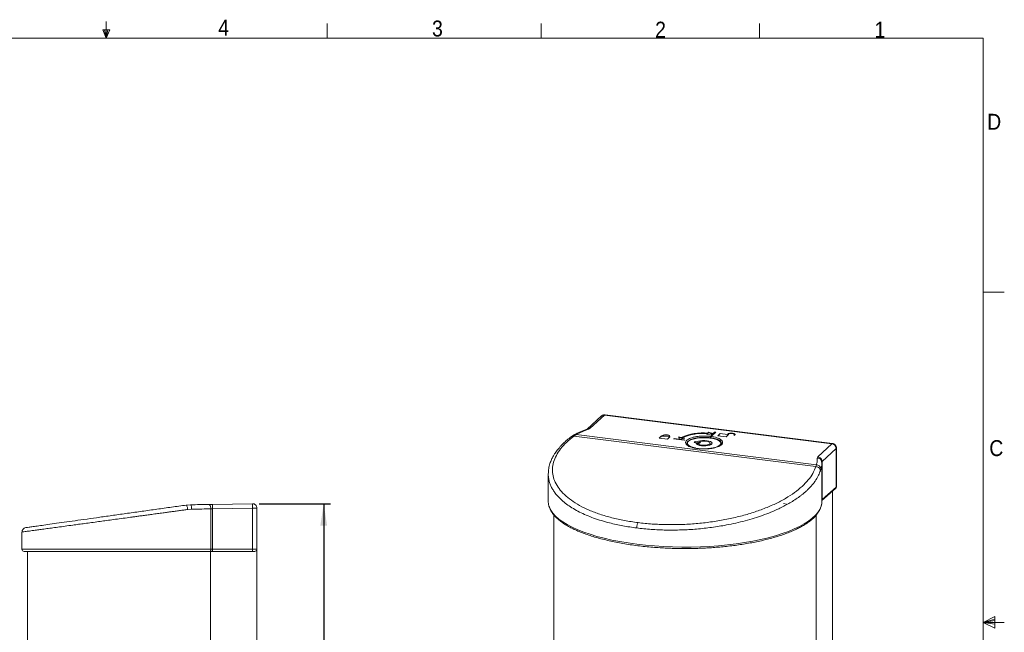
# Model space of a CAD drawing. Header units: millimetres. Extents: x 5 to 273, y 7 to 200.
# Tile 4 of 4: x 126 to 273, y 108 to 199. Entities that reach past the tile are written whole.
import ezdxf

# ---------------------------------------------------------------- set-up
doc = ezdxf.new("R2010")
doc.units = ezdxf.units.MM
doc.layers.add('FORMAT', color=7, linetype='Continuous')
doc.styles.add('SLDTEXTSTYLE1', font='GOTHIC.TTF', dxfattribs={"width": 0.913})
doc.dimstyles.new('SLDDIMSTYLE0', dxfattribs={"dimtxt": 3.5, "dimasz": 3.302, "dimexe": 0, "dimexo": 0.0625, "dimgap": 0.875, "dimtad": 1, "dimlfac": 3, "dimrnd": 1e-09, "dimzin": 12, "dimdsep": 46, "dimtxsty": 'SLDTEXTSTYLE1', "dimsah": 1, "dimcen": 0.09, "dimadec": 0, "dimazin": 3, "dimtfac": 1, "dimtofl": 0, "dimtmove": 0, "dimatfit": 3, "dimfxl": 0, "dimfrac": 2, "dimtolj": 1, "dimtzin": 12, "dimarcsym": 0})

# ---------------------------------------------------------------- blocks, each defined once
blk = doc.blocks.new('*D2')
at = {"layer": 'FORMAT'}
for p, q in [((161.48, 126.85), (172.16, 126.85)), ((171.16, 126.85), (171.16, 36.77)), ((158.82, 36.77), (172.16, 36.77))]:
    blk.add_line(p, q, dxfattribs=at)
for points in [[(171.16, 126.85), (170.65, 123.55), (171.67, 123.55)], [(171.16, 36.77), (171.67, 40.07), (170.65, 40.07)]]:
    blk.add_solid(points, dxfattribs=at)
at = {"layer": 'FORMAT', "insert": (166.69, 71.25, 0.09), "char_height": 3.5, "attachment_point": 1, "rotation": 90, "style": 'SLDTEXTSTYLE1'}
blk.add_mtext('270', dxfattribs=at)

msp = doc.modelspace()

# ---------------------------------------------------------------- linework, layer by layer
at = {"color": 7, "linetype": 'Continuous', "lineweight": 0}
for p, q in [((139.1022, 197.9105), (138.0411, 197.9105)), ((138.5703, 196.675), (138.0411, 197.9105)), ((138.5703, 196.675), (138.3066, 197.9105)), ((138.5703, 196.675), (138.5703, 199.1482)), ((138.5703, 196.675), (138.7998, 197.9105)), ((138.5703, 196.675), (139.1022, 197.9105)), ((171.6661, 196.675), (171.6661, 198.8289)), ((203.7289, 196.675), (203.7289, 198.8289)), ((236.4844, 196.675), (236.4844, 198.8289)), ((8.3801, 196.675), (270.0001, 196.675)), ((270.0001, 9.9587), (270.0001, 196.675)), ((270.0001, 158.5487), (273.1751, 158.5487)), ((270.0001, 109.0187), (271.7571, 109.9161)), ((271.7571, 109.5389), (270.0001, 109.0187)), ((271.7571, 109.3267), (270.0001, 109.0187)), ((271.7571, 109.9161), (271.7571, 108.2059)), ((271.7571, 108.7844), (270.0001, 109.0187)), ((271.7571, 108.7844), (270.0001, 109.0187)), ((271.7571, 108.2059), (270.0001, 109.0187)), ((270.0001, 109.0187), (273.1751, 109.0187))]:
    msp.add_line(p, q, dxfattribs=at)
at = {"color": 7, "linetype": 'Continuous', "lineweight": 15}
for p, q in [((212.7855, 140.0079), (210.665, 138.0391)), ((211.1159, 138.1767), (213.235, 140.1442)), ((213.3212, 140.1741), (213.2347, 140.186)), ((213.235, 140.1442), (247.3465, 135.8466)), ((247.4339, 135.8832), (213.3225, 140.1808)), ((210.8419, 138.0217), (211.1159, 138.1767)), ((228.6883, 137.3753), (228.5907, 137.2385)), ((228.5907, 137.2385), (229.4709, 137.3328)), ((228.6887, 137.3128), (228.6394, 137.2437)), ((228.6883, 137.3753), (228.6887, 137.3128)), ((228.8346, 137.5805), (228.737, 137.4437)), ((228.737, 137.4437), (228.7374, 137.3812)), ((228.835, 137.518), (228.7374, 137.3812)), ((229.4988, 137.3588), (228.8346, 137.5805)), ((228.8346, 137.5805), (228.835, 137.518)), ((229.4096, 137.3262), (228.835, 137.518)), ((229.4709, 137.3328), (229.17, 137.0534)), ((229.4713, 137.2703), (229.2296, 137.0459)), ((229.3571, 137.0299), (229.9462, 137.5769)), ((229.4709, 137.3328), (229.4713, 137.2703)), ((229.4993, 137.2963), (229.471, 137.3057)), ((229.7591, 137.6004), (229.4988, 137.3588)), ((229.4988, 137.3588), (229.4993, 137.2963)), ((229.7596, 137.538), (229.4993, 137.2963)), ((229.9462, 137.5769), (229.7591, 137.6004)), ((229.7591, 137.6004), (229.7596, 137.538)), ((229.887, 137.5219), (229.7596, 137.538)), ((230.6079, 137.3693), (230.2544, 137.0411)), ((230.608, 137.3536), (230.2693, 137.0392)), ((231.668, 137.2357), (230.6079, 137.3693)), ((230.6079, 137.3693), (230.608, 137.3536)), ((231.6681, 137.2201), (230.608, 137.3536)), ((231.727, 137.2904), (231.668, 137.2357)), ((231.7271, 137.2748), (231.6681, 137.2201)), ((231.727, 137.2904), (231.7271, 137.2748)), ((231.7616, 137.2239), (231.8205, 137.2786)), ((208.7067, 137.1863), (208.2811, 136.9199)), ((209.002, 137.2155), (208.6488, 136.9805)), ((208.6488, 136.9805), (244.9071, 132.4123)), ((245.013, 132.6785), (209.002, 137.2155)), ((221.7965, 137.0132), (221.443, 136.685)), ((221.443, 136.685), (222.6902, 136.5279)), ((221.7966, 136.9976), (221.4579, 136.6832)), ((221.8901, 137.0015), (221.7965, 137.0132)), ((221.7965, 137.0132), (221.7966, 136.9976)), ((221.8902, 136.9858), (221.7966, 136.9976)), ((221.949, 137.0562), (221.8901, 137.0015)), ((221.8901, 137.0015), (221.8902, 136.9858)), ((221.9491, 137.0406), (221.8902, 136.9858)), ((221.949, 137.0562), (221.9491, 137.0406)), ((221.9836, 136.9897), (222.0425, 137.0444)), ((221.9836, 136.9897), (222.8567, 136.8797)), ((221.9836, 136.9897), (221.9837, 136.9741)), ((221.9837, 136.9741), (222.8568, 136.8641)), ((222.6902, 136.5279), (223.0437, 136.8561)), ((222.8567, 136.8797), (222.9156, 136.9344)), ((222.8568, 136.8641), (222.8567, 136.8797)), ((222.8568, 136.8641), (222.9157, 136.9188)), ((222.9156, 136.9344), (222.9157, 136.9188)), ((222.9157, 136.9188), (222.9458, 136.9768)), ((222.9458, 136.9768), (222.9457, 136.9925)), ((222.9502, 136.8679), (223.0091, 136.9226)), ((223.0437, 136.8561), (222.9502, 136.8679)), ((222.9503, 136.8523), (222.9502, 136.8679)), ((222.9503, 136.8523), (223.0289, 136.8424)), ((223.6819, 136.6266), (223.6112, 136.561)), ((223.6112, 136.561), (225.1702, 136.3646)), ((223.6823, 136.5641), (223.6708, 136.5535)), ((224.4344, 136.5318), (223.6819, 136.6266)), ((223.6819, 136.6266), (223.6823, 136.5641)), ((224.4348, 136.4693), (223.6823, 136.5641)), ((224.7459, 136.7927), (224.391, 136.8546)), ((224.391, 136.8546), (224.4344, 136.5318)), ((224.7463, 136.7302), (224.3996, 136.7907)), ((224.4344, 136.5318), (224.4348, 136.4693)), ((224.5077, 136.5226), (225.2795, 136.6997)), ((225.2409, 136.4302), (224.5077, 136.5226)), ((224.5077, 136.5226), (224.5081, 136.4601)), ((225.1817, 136.3752), (224.5081, 136.4601)), ((224.7459, 136.7927), (224.7463, 136.7302)), ((225.2795, 136.6997), (224.9247, 136.7615)), ((224.9251, 136.6991), (224.9247, 136.7615)), ((224.9251, 136.6991), (225.1249, 136.6642)), ((225.1702, 136.3646), (225.2409, 136.4302)), ((225.5723, 135.8243), (225.5728, 135.8419)), ((225.6735, 135.9194), (225.6735, 135.6616)), ((226.6997, 136.0338), (226.8411, 136.1585)), ((226.996, 135.9964), (226.6997, 136.0338)), ((226.8411, 136.1585), (227.1375, 136.1212)), ((226.8411, 136.016), (226.8411, 136.1585)), ((226.996, 135.9964), (226.996, 135.8423)), ((227.1375, 135.7176), (227.1375, 136.1212)), ((227.2569, 135.9194), (227.2569, 135.6612)), ((227.4792, 135.9356), (227.266, 135.9624)), ((227.4074, 136.0871), (227.6206, 136.0603)), ((227.4074, 135.9446), (227.4074, 136.0871)), ((227.4792, 135.9356), (227.6206, 136.0603)), ((229.0902, 135.6612), (229.0902, 135.9194)), ((229.17, 137.0534), (229.3571, 137.0299)), ((230.2544, 137.0411), (231.5016, 136.8839)), ((230.6735, 135.6786), (230.6735, 135.9194)), ((231.5016, 136.8839), (231.8551, 137.2121)), ((231.668, 137.2357), (231.6681, 137.2201)), ((231.8551, 137.2121), (231.7616, 137.2239)), ((231.7617, 137.2083), (231.7616, 137.2239)), ((231.7617, 137.2083), (231.8403, 137.1984)), ((232.6936, 137.1686), (232.6346, 137.1139)), ((232.6346, 137.1139), (232.7282, 137.1021)), ((232.6937, 137.153), (232.6495, 137.112)), ((232.6936, 137.1686), (232.6937, 137.153)), ((232.6937, 137.153), (232.7238, 137.2111)), ((232.7238, 137.2111), (232.7237, 137.2267)), ((232.7282, 137.1021), (232.7871, 137.1568)), ((247.3465, 135.8466), (245.2274, 133.8791)), ((245.8551, 133.1757), (247.9742, 135.1432)), ((247.9742, 135.1432), (247.9742, 129.3403)), ((248.0172, 129.4188), (248.0172, 135.2217)), ((245.2274, 133.8791), (245.1419, 133.7003)), ((245.8123, 133.0821), (245.779, 133.2212)), ((245.8215, 132.8494), (245.7947, 133.2248)), ((245.8123, 133.0821), (245.8551, 133.1757)), ((245.8215, 127.1816), (245.8215, 132.878)), ((245.8551, 133.1757), (245.8551, 127.4714)), ((244.9071, 132.4123), (245.013, 132.6785)), ((245.5994, 131.7862), (245.6791, 132.0275)), ((204.8215, 131.3025), (204.8215, 127.1816)), ((245.8215, 127.3116), (247.8829, 129.1295)), ((247.9742, 129.3403), (245.8551, 127.4714)), ((247.4304, 128.7305), (247.4304, 54.2845)), ((150.543, 126.6414), (151.1922, 126.6924)), ((150.7774, 125.9812), (151.3645, 126.0259)), ((154.485, 126.7499), (153.9765, 126.741)), ((154.2424, 126.0745), (154.4966, 126.0834)), ((154.2424, 120.033), (154.2424, 126.0745)), ((160.4787, 126.8545), (154.485, 126.7499)), ((154.4966, 126.0834), (160.4903, 126.188)), ((154.4966, 126.0834), (154.4966, 120.033)), ((160.4903, 126.188), (160.4903, 120.033)), ((160.4903, 126.188), (161.157, 126.188)), ((161.157, 120.033), (161.157, 126.188)), ((240.0809, 126.8634), (240.5508, 126.8042)), ((205.6549, 125.1528), (205.6549, 59.0794)), ((244.9882, 56.2677), (244.9882, 125.1537)), ((125.9236, 122.6018), (125.9236, 120.033)), ((126.757, 119.6997), (126.757, 105.033)), ((154.1152, 119.6997), (154.4966, 119.6997)), ((154.1937, 119.6997), (154.1937, 36.7664)), ((154.4966, 120.033), (154.2424, 120.033)), ((154.4966, 119.6997), (154.4966, 120.033)), ((160.4903, 120.033), (154.4966, 120.033)), ((154.4966, 119.6997), (160.4903, 119.6997)), ((160.4903, 120.033), (161.157, 120.033)), ((160.4903, 119.6997), (160.4903, 120.033)), ((161.157, 120.033), (161.157, 40.0997))]:
    msp.add_line(p, q, dxfattribs=at)
at = {"color": 8, "linetype": 'Continuous', "lineweight": 15}
msp.add_line((125.9236, 120.033), (154.2424, 120.033), dxfattribs=at)
at = {"color": 7, "linetype": 'Continuous', "lineweight": 15, "flags": 128}
for points in [[(213.3225, 140.1808), (213.2851, 140.1764), (213.2391, 140.1479)], [(232.7871, 137.1568), (232.8234, 137.2331), (232.7735, 137.3079), (232.6449, 137.3699), (232.4573, 137.4096), (232.2393, 137.421), (232.0239, 137.4024), (231.844, 137.3565), (231.727, 137.2904)], [(232.8233, 137.2195), (232.7736, 137.2923), (232.645, 137.3543), (232.4574, 137.394), (232.2394, 137.4054), (232.024, 137.3867), (231.8441, 137.3409), (231.7271, 137.2748)], [(231.8205, 137.2786), (231.9169, 137.333), (232.065, 137.3708), (232.2424, 137.3862), (232.422, 137.3768), (232.5765, 137.3441), (232.6824, 137.293), (232.7235, 137.2314), (232.6936, 137.1686)], [(223.0091, 136.9226), (223.0454, 136.9989), (222.9955, 137.0737), (222.867, 137.1357), (222.6794, 137.1754), (222.4613, 137.1868), (222.2459, 137.1681), (222.066, 137.1223), (221.949, 137.0562)], [(223.0453, 136.9853), (222.9956, 137.0581), (222.8671, 137.12), (222.6795, 137.1598), (222.4614, 137.1711), (222.246, 137.1525), (222.0661, 137.1066), (221.9491, 137.0406)], [(222.0425, 137.0444), (222.1389, 137.0988), (222.287, 137.1366), (222.4644, 137.1519), (222.644, 137.1426), (222.7985, 137.1099), (222.9044, 137.0588), (222.9455, 136.9972), (222.9156, 136.9344)], [(226.8991, 135.2024), (226.8504, 135.2123), (226.462, 135.3119), (226.1394, 135.4349), (225.8949, 135.5765), (225.7381, 135.7313), (225.6748, 135.8933), (225.7075, 136.0562), (225.835, 136.214)], [(225.835, 136.214), (226.0524, 136.3604), (226.3513, 136.4899), (226.7202, 136.5974), (227.1449, 136.6789), (227.6092, 136.7312), (228.0952, 136.7523), (228.5842, 136.7414), (229.0574, 136.6989), (229.4967, 136.6264), (229.8851, 136.5268), (230.2077, 136.4038), (230.4521, 136.2622), (230.609, 136.1075), (230.6723, 135.9455), (230.6396, 135.7825), (230.5121, 135.6247), (230.2947, 135.4783), (229.9958, 135.3488), (229.6269, 135.2413), (229.2021, 135.1598), (228.7378, 135.1075), (228.2519, 135.0864), (227.7629, 135.0973), (227.3347, 135.1343)], [(227.1375, 136.1212), (227.3479, 136.2096), (227.6242, 136.275), (227.9443, 136.312), (228.2826, 136.3177), (228.6123, 136.2917), (228.9069, 136.236), (229.1432, 136.155), (229.3021, 136.0553), (229.3711, 135.9447), (229.3447, 135.8322), (229.2249, 135.7265), (229.0213, 135.6363), (228.7502, 135.5686), (228.4331, 135.5288), (228.0953, 135.5202), (227.7638, 135.5434), (227.4649, 135.5965), (227.2225, 135.6754), (227.0559, 135.7737), (226.9783, 135.8837), (226.996, 135.9964)], [(227.4074, 136.0871), (227.608, 136.1598), (227.8676, 136.2074), (228.1592, 136.2249), (228.4523, 136.2104), (228.7163, 136.1656), (228.9236, 136.095), (229.0525, 136.0061), (229.0896, 135.9081), (229.031, 135.8113), (228.8828, 135.7258), (228.6606, 135.6605), (228.3875, 135.6222), (228.092, 135.615), (227.805, 135.6396), (227.5566, 135.6934), (227.3726, 135.7708), (227.2722, 135.8637), (227.266, 135.9624)], [(204.8215, 127.1816), (204.8575, 126.7771), (204.9242, 126.4987)], [(160.4903, 126.188), (160.488, 126.318), (160.4858, 126.4431), (160.4838, 126.5583), (160.4821, 126.6593), (160.4806, 126.7422), (160.4796, 126.8038), (160.4789, 126.8417), (160.4787, 126.8545)], [(154.1152, 119.6997), (154.14, 119.7061), (154.1639, 119.7251), (154.1859, 119.7559), (154.2051, 119.7973), (154.2209, 119.8479), (154.2327, 119.9055), (154.2399, 119.968), (154.2424, 120.033)]]:
    msp.add_lwpolyline(points, dxfattribs=at)
at = {"color": 8, "linetype": 'Continuous', "lineweight": 15, "flags": 128}
for points in [[(247.3465, 135.8466), (247.393, 135.8774), (247.4335, 135.8832)], [(247.9742, 135.1432), (248.0082, 135.1852), (248.0172, 135.2219)], [(247.9742, 129.3403), (248.0082, 129.3823), (248.0172, 129.4188)], [(204.9242, 126.4987), (204.9863, 126.3169), (205.2083, 125.8606), (205.5222, 125.4103), (205.9268, 124.9682), (206.4201, 124.5362), (206.9999, 124.1163), (207.6635, 123.7104), (208.4079, 123.3204), (209.2298, 122.9481), (210.1252, 122.5951), (211.0903, 122.2631), (212.1204, 121.9537), (213.2109, 121.6681), (214.3569, 121.4078), (215.553, 121.1739), (216.7938, 120.9676), (218.0737, 120.7896), (219.3867, 120.6409), (220.7269, 120.5221), (222.0881, 120.4338), (223.4641, 120.3764), (224.8486, 120.3501), (226.2353, 120.355), (227.6177, 120.3913), (228.9897, 120.4585), (230.3449, 120.5566), (231.6771, 120.685), (232.9802, 120.843), (234.2483, 121.0301), (235.4755, 121.2454), (236.6563, 121.4878), (237.7852, 121.7563), (238.857, 122.0495), (239.867, 122.3663), (240.8103, 122.7051), (241.6828, 123.0644), (242.4804, 123.4426), (243.1995, 123.8378), (243.8368, 124.2483), (244.3894, 124.6723), (244.8547, 125.1078), (245.2306, 125.5527), (245.5154, 126.0051), (245.7078, 126.4629), (245.807, 126.9239), (245.8215, 127.1816)]]:
    msp.add_lwpolyline(points, dxfattribs=at)
at = {"color": 7, "linetype": 'Continuous', "lineweight": 15}
for centre, radius, start, end in [((213.1538, 139.6027), 0.5476, 81.467789, 132.261548), ((213.3527, 140.0183), 0.1723, 131.21278, 133.057599), ((228.0667, 128.9929), 8.4773, 85.465058, 113.062137), ((228.0671, 128.9304), 8.4773, 85.465058, 113.062137), ((228.0699, 129.3213), 8.0777, 85.609636, 112.915613), ((247.2429, 135.1224), 0.7316, 1.63092, 81.862434), ((160.4903, 126.188), 0.6667, 360, 91), ((126.257, 120.033), 0.3333, 180, 270), ((160.8236, 120.033), 0.3333, 270, 360)]:
    msp.add_arc(centre, radius, start, end, dxfattribs=at)
at = {"color": 8, "linetype": 'Continuous', "lineweight": 15}
for centre, radius, start, end in [((247.6964, 129.3355), 0.2779, 312.158528, 0.977001), ((245.9474, 127.362), 0.1431, 130.134976, 151.532146), ((245.5663, 127.469), 0.2888, 332.098686, 0.486323)]:
    msp.add_arc(centre, radius, start, end, dxfattribs=at)
at = {"color": 7, "linetype": 'Continuous', "lineweight": 15}
for points, knots in [([(213.2347, 140.186), (213.1535, 140.1766), (213.03, 140.1622), (212.8783, 140.088), (212.8176, 140.0286), (212.7872, 139.9988)], [0, 0, 0, 0, 0.48982111, 0.74467275, 1, 1, 1, 1]), ([(210.6194, 138.0237), (210.2796, 137.8906), (209.5994, 137.6242), (209.0044, 137.3323), (208.7067, 137.1863)], [0, 0, 0, 0, 0.49966182, 1, 1, 1, 1]), ([(209.002, 137.2155), (209.2875, 137.3556), (209.8586, 137.636), (210.5141, 137.8931), (210.8419, 138.0217)], [0, 0, 0, 0, 0.50000161, 1, 1, 1, 1]), ([(210.6665, 138.0426), (210.668, 138.044), (210.6722, 138.048), (210.6403, 138.0333), (210.6194, 138.0237)], [0, 0, 0, 0, 0.34498567, 1, 1, 1, 1]), ([(208.2811, 136.9199), (208.0511, 136.7404), (207.6266, 136.4092), (207.112, 135.9365), (206.726, 135.5432), (206.4508, 135.2334), (206.2424, 134.98), (206.0443, 134.7217), (205.8171, 134.3979), (205.5567, 133.9753), (205.2885, 133.4514), (205.0467, 132.8247), (204.8605, 132.0956), (204.8352, 131.5775), (204.8217, 131.3022)], [0, 0, 0, 0, 0.10747402, 0.19829456, 0.27239239, 0.32971619, 0.37023156, 0.41086523, 0.46789698, 0.54136261, 0.63129647, 0.73772054, 0.86063399, 1, 1, 1, 1]), ([(218.2766, 124.0128), (217.5952, 124.1103), (216.2321, 124.3054), (214.3234, 124.733), (212.5452, 125.2536), (210.9266, 125.8702), (209.4867, 126.5729), (208.2428, 127.3532), (207.2114, 128.2017), (206.4042, 129.1075), (205.8323, 130.0596), (205.5016, 131.046), (205.4175, 132.0545), (205.5799, 133.0725), (205.987, 134.0877), (206.6371, 135.0862), (207.5048, 136.0602), (208.2675, 136.6737), (208.6488, 136.9805)], [0, 0, 0, 0, 0.06216055, 0.1243362, 0.18654138, 0.24878884, 0.31108947, 0.37345125, 0.43587937, 0.49837533, 0.56093781, 0.62356169, 0.68623924, 0.74895961, 0.81171045, 0.87447738, 0.93724557, 1, 1, 1, 1]), ([(229.1575, 136.9432), (228.9835, 136.9612), (228.6356, 136.9973), (228.0858, 137.005), (227.5423, 136.9775), (227.022, 136.9132), (226.5466, 136.8149), (226.1332, 136.6866), (225.7989, 136.5329), (225.555, 136.36), (225.4127, 136.1744), (225.3756, 135.9832), (225.4469, 135.7939), (225.6222, 135.6135), (225.8962, 135.4492), (226.2577, 135.3077), (226.6908, 135.1916), (227.0239, 135.1418), (227.1905, 135.1169)], [0, 0, 0, 0, 0.06249529, 0.1249913, 0.18748865, 0.2499877, 0.31248864, 0.37499132, 0.43749529, 0.5, 0.56250469, 0.62500872, 0.68751137, 0.75001228, 0.81251135, 0.8750087, 0.9375047, 1, 1, 1, 1]), ([(227.2123, 135.126), (226.9983, 135.1595), (226.6266, 135.2177), (226.1883, 135.3521), (225.8801, 135.4906), (225.6209, 135.6724), (225.5841, 135.7759), (225.5607, 135.8417)], [0, 0, 0, 0, 0.22477843, 0.39047301, 0.56200891, 0.72168883, 1, 1, 1, 1]), ([(225.7268, 136.1944), (225.8156, 136.2627), (225.9817, 136.3905), (226.32, 136.5266), (226.6188, 136.6157), (226.8607, 136.6721), (227.1793, 136.7312), (227.5954, 136.7824), (228.1147, 136.8071), (228.6247, 136.7986), (228.943, 136.7653), (229.0998, 136.7489)], [0, 0, 0, 0, 0.15497774, 0.28999059, 0.3689425, 0.43896314, 0.50004438, 0.6301622, 0.7568661, 0.88014784, 1, 1, 1, 1]), ([(227.1905, 135.1169), (227.3645, 135.0989), (227.7125, 135.0629), (228.2622, 135.0551), (228.8058, 135.0826), (229.326, 135.1469), (229.8014, 135.2452), (230.2148, 135.3735), (230.5491, 135.5272), (230.793, 135.7001), (230.9353, 135.8858), (230.9725, 136.0769), (230.9011, 136.2663), (230.7258, 136.4466), (230.4518, 136.6109), (230.0903, 136.7525), (229.6573, 136.8686), (229.3241, 136.9183), (229.1575, 136.9432)], [0, 0, 0, 0, 0.0624953, 0.1249913, 0.18748865, 0.24998772, 0.31248863, 0.37499128, 0.43749531, 0.5, 0.56250471, 0.62500868, 0.68751136, 0.7500123, 0.81251135, 0.8750087, 0.93750471, 1, 1, 1, 1]), ([(230.7893, 135.8739), (230.7814, 135.8412), (230.7675, 135.7836), (230.699, 135.6988), (230.617, 135.6255), (230.4944, 135.5389), (230.274, 135.4214), (229.9072, 135.2895), (229.5197, 135.198), (229.1908, 135.1434), (228.9225, 135.1094), (228.5999, 135.0816), (228.1982, 135.0666), (227.7176, 135.0739), (227.3887, 135.1078), (227.2123, 135.126)], [0, 0, 0, 0, 0.08650374, 0.15240598, 0.20018511, 0.24361044, 0.33299707, 0.4439742, 0.55410259, 0.60545988, 0.656562, 0.72037387, 0.79890115, 0.89212156, 1, 1, 1, 1]), ([(229.1575, 136.9432), (229.1495, 136.9331), (229.1334, 136.9129), (229.1149, 136.8591), (229.1033, 136.8021), (229.101, 136.7666), (229.0998, 136.7489)], [0, 0, 0, 0, 0.27970086, 0.55931316, 0.7796772, 1, 1, 1, 1]), ([(248.0163, 135.2227), (248.0087, 135.3), (247.9932, 135.4581), (247.8683, 135.6627), (247.7055, 135.7953), (247.5554, 135.8651), (247.4672, 135.8733), (247.4328, 135.8765)], [0, 0, 0, 0, 0.24087124, 0.49234631, 0.72406768, 0.89223234, 1, 1, 1, 1]), ([(245.1419, 133.7003), (245.1475, 133.5297), (245.1587, 133.1886), (245.0615, 132.8485), (245.013, 132.6785)], [0, 0, 0, 0, 0.49999839, 1, 1, 1, 1]), ([(245.2274, 133.8791), (245.3092, 133.8594), (245.4727, 133.82), (245.6798, 133.6496), (245.8254, 133.4249), (245.8452, 133.2587), (245.8551, 133.1757)], [0, 0, 0, 0, 0.25000081, 0.50000008, 0.74999608, 1, 1, 1, 1]), ([(218.0737, 123.2114), (218.7939, 123.1326), (220.2375, 122.9745), (222.4854, 122.8826), (224.7682, 122.8985), (227.0495, 123.032), (229.3221, 123.2801), (231.282, 123.5973), (232.9533, 123.9446), (234.3478, 124.2883), (235.6853, 124.6746), (236.966, 125.1021), (238.1899, 125.5704), (239.238, 126.0307), (240.1273, 126.4697), (240.8769, 126.8773), (241.6169, 127.3236), (242.1959, 127.7146), (242.6423, 128.0439), (242.9797, 128.3087), (243.3371, 128.61), (243.7069, 128.949), (244.0804, 129.3266), (244.4386, 129.7336), (244.7428, 130.1287), (244.9717, 130.4687), (245.1642, 130.7896), (245.333, 131.1122), (245.4862, 131.4577), (245.5627, 131.6797), (245.5994, 131.7862)], [0, 0, 0, 0, 0.06203833, 0.12434946, 0.18615691, 0.24880792, 0.31038426, 0.37346274, 0.41405699, 0.45570156, 0.49839854, 0.5384749, 0.58020164, 0.62357975, 0.65246927, 0.68299767, 0.71516495, 0.74897131, 0.76453556, 0.78224171, 0.80208962, 0.82407923, 0.84821049, 0.87448331, 0.9009354, 0.92185708, 0.93724787, 0.95980739, 0.98072473, 1, 1, 1, 1]), ([(244.9071, 132.4123), (244.7752, 132.0742), (244.5115, 131.3978), (243.8122, 130.4025), (242.8995, 129.4371), (241.764, 128.5137), (240.4243, 127.6441), (238.8968, 126.8386), (237.1996, 126.1077), (235.3548, 125.4601), (233.3844, 124.9043), (231.3137, 124.4466), (229.1677, 124.0933), (226.9738, 123.8484), (224.7583, 123.7149), (222.5511, 123.6964), (220.3716, 123.7838), (218.9749, 123.9365), (218.2766, 124.0128)], [0, 0, 0, 0, 0.06275443, 0.12552262, 0.18828955, 0.25104039, 0.31376076, 0.37643831, 0.43906219, 0.50162467, 0.56412063, 0.62654875, 0.68891053, 0.75121116, 0.81345862, 0.8756638, 0.93783945, 1, 1, 1, 1]), ([(245.5994, 131.7862), (245.5845, 131.8755), (245.5546, 132.054), (245.3672, 132.2597), (245.1405, 132.3855), (244.9849, 132.4034), (244.9071, 132.4123)], [0, 0, 0, 0, 0.27961128, 0.55920746, 0.7796013, 1, 1, 1, 1]), ([(245.6791, 132.0275), (245.6664, 132.12), (245.6409, 132.3048), (245.4622, 132.5174), (245.2428, 132.6484), (245.0896, 132.6685), (245.013, 132.6785)], [0, 0, 0, 0, 0.279621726, 0.559234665, 0.779614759, 1, 1, 1, 1]), ([(247.8827, 129.13), (247.8836, 129.1306), (247.9233, 129.1567), (247.977, 129.2414), (248.0213, 129.3465), (248.0134, 129.4062), (248.0118, 129.4187)], [0, 0, 0, 0, 0.01048526, 0.46026355, 0.88666379, 1, 1, 1, 1]), ([(225.3215, 120.126), (225.7804, 120.1289), (226.4207, 120.1328), (227.359, 120.1589), (228.1479, 120.1896), (229.0811, 120.2406), (230.0498, 120.3094), (231.05, 120.3982), (232.0639, 120.5072), (233.0801, 120.6367), (234.0889, 120.7865), (235.0826, 120.9564), (236.0545, 121.1459), (236.9988, 121.3542), (237.9105, 121.5807), (238.7854, 121.8245), (239.6197, 122.0847), (240.41, 122.3604), (241.1535, 122.6507), (241.8478, 122.9546), (242.4911, 123.2713), (243.0817, 123.5999), (243.6184, 123.94), (244.1003, 124.2911), (244.5265, 124.6532), (244.8961, 125.0263), (245.2082, 125.411), (245.4606, 125.8081), (245.653, 126.2191), (245.7743, 126.6455), (245.8292, 126.9799), (245.816, 127.1704), (245.813, 127.2136)], [0, 0, 0, 0, 0.04294337, 0.05992546, 0.08812609, 0.11727123, 0.14841495, 0.1807903, 0.21408601, 0.24805252, 0.28251148, 0.31732995, 0.35240681, 0.38766331, 0.42303741, 0.45847893, 0.49394728, 0.52940961, 0.56483942, 0.60021646, 0.63552685, 0.67076362, 0.70592782, 0.74103041, 0.77609434, 0.81113963, 0.84620764, 0.88136673, 0.91673963, 0.95255954, 0.98924151, 1, 1, 1, 1]), ([(125.9236, 122.6018), (125.9481, 122.6051), (125.9972, 122.6118), (126.3921, 122.6655), (127.0184, 122.7507), (127.7908, 122.8557), (128.6153, 122.9678), (129.4214, 123.0774), (130.3194, 123.1995), (131.3057, 123.3336), (132.3776, 123.4794), (133.429, 123.6223), (134.4314, 123.7586), (135.3632, 123.8854), (136.3576, 124.0205), (137.3633, 124.1572), (138.3822, 124.2958), (139.4182, 124.4368), (140.5318, 124.5881), (141.4617, 124.7145), (142.1944, 124.8142), (142.7229, 124.8862), (143.3107, 124.9662), (143.958, 125.0542), (144.6649, 125.1502), (145.4312, 125.2543), (146.2416, 125.3644), (147.0264, 125.4711), (147.716, 125.5649), (148.3169, 125.6466), (148.9148, 125.7279), (149.5436, 125.8134), (150.1771, 125.8996), (150.5821, 125.9546), (150.7774, 125.9812)], [0, 0, 0, 0, 0.06203504, 0.12434288, 0.18614706, 0.24879475, 0.28968857, 0.33124908, 0.37347919, 0.41407129, 0.45571366, 0.49840838, 0.52831214, 0.55914428, 0.59090522, 0.62359551, 0.6524835, 0.68301029, 0.71517587, 0.74898044, 0.76218952, 0.77697216, 0.79332838, 0.81125807, 0.83076121, 0.85183784, 0.87448785, 0.89749899, 0.916447, 0.93133165, 0.94711933, 0.96595264, 0.98357959, 1, 1, 1, 1]), ([(150.543, 126.6414), (149.8173, 126.5394), (148.3656, 126.3353), (146.1495, 126.0239), (143.9394, 125.7133), (141.7579, 125.4067), (139.6337, 125.1082), (137.5923, 124.8212), (135.6598, 124.5497), (133.8596, 124.2966), (132.2147, 124.0655), (130.7448, 123.8589), (129.4691, 123.6796), (128.4027, 123.5297), (127.5586, 123.4111), (126.9519, 123.3258), (126.5691, 123.272), (126.5214, 123.2653), (126.4975, 123.262)], [0, 0, 0, 0, 0.06275443, 0.12552262, 0.18828955, 0.25104039, 0.31376076, 0.37643831, 0.43906219, 0.50162467, 0.56412063, 0.62654875, 0.68891053, 0.75121116, 0.81345862, 0.8756638, 0.93783945, 1, 1, 1, 1]), ([(150.7774, 125.9812), (150.7614, 126.0799), (150.7293, 126.2774), (150.6606, 126.4965), (150.5953, 126.6243), (150.5605, 126.6357), (150.543, 126.6414)], [0, 0, 0, 0, 0.27961128, 0.55920746, 0.7796013, 1, 1, 1, 1]), ([(153.9765, 126.741), (153.5209, 126.7331), (152.6097, 126.7172), (151.6647, 126.7007), (151.1922, 126.6924)], [0, 0, 0, 0, 0.49999839, 1, 1, 1, 1]), ([(151.3645, 126.0259), (151.3598, 126.1239), (151.3505, 126.3201), (151.3037, 126.5395), (151.2483, 126.67), (151.2109, 126.685), (151.1922, 126.6924)], [0, 0, 0, 0, 0.279621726, 0.559234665, 0.779614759, 1, 1, 1, 1]), ([(154.2424, 126.0745), (153.7893, 126.0668), (152.8478, 126.0509), (151.8711, 126.0344), (151.3645, 126.0259)], [0, 0, 0, 0, 0.48123981, 1, 1, 1, 1]), ([(154.2424, 126.0745), (154.2361, 126.1727), (154.2235, 126.3692), (154.1515, 126.5887), (154.0652, 126.7191), (154.006, 126.7337), (153.9765, 126.741)], [0, 0, 0, 0, 0.27961389, 0.55922593, 0.77961164, 1, 1, 1, 1]), ([(154.485, 126.7499), (154.4852, 126.7399), (154.4855, 126.7199), (154.4882, 126.5657), (154.4921, 126.3454), (154.4951, 126.1707), (154.4966, 126.0834)], [0, 0, 0, 0, 0.25000081, 0.50000008, 0.74999608, 1, 1, 1, 1]), ([(204.9427, 126.4143), (204.9484, 126.3886), (204.9873, 126.2152), (205.1364, 125.9014), (205.3862, 125.4753), (205.7156, 125.0597), (206.1124, 124.6551), (206.577, 124.2628), (207.1065, 123.8837), (207.6992, 123.5183), (208.353, 123.1671), (209.0659, 122.831), (209.8356, 122.5107), (210.6594, 122.2071), (211.5345, 121.9211), (212.4576, 121.6536), (213.4253, 121.4055), (214.4337, 121.1777), (215.4784, 120.9709), (216.5546, 120.7858), (217.6564, 120.6232), (218.7764, 120.4837), (219.9032, 120.3679), (221.014, 120.2767), (222.0585, 120.2113), (222.9732, 120.1695), (223.8138, 120.1431), (224.5747, 120.1285), (225.0907, 120.1268), (225.3215, 120.126)], [0, 0, 0, 0, 0.00693302, 0.04669482, 0.08691427, 0.12745244, 0.16815972, 0.20893853, 0.24973022, 0.29051116, 0.33128552, 0.37205321, 0.41281265, 0.45356035, 0.49429072, 0.53499587, 0.57566468, 0.61628132, 0.6568226, 0.6972531, 0.73751534, 0.77750864, 0.817038, 0.85566733, 0.89217407, 0.92358124, 0.94823505, 0.97684867, 1, 1, 1, 1]), ([(218.2766, 124.0128), (218.2459, 123.9643), (218.1845, 123.8674), (218.1192, 123.6429), (218.0805, 123.4156), (218.076, 123.2795), (218.0737, 123.2114)], [0, 0, 0, 0, 0.27968209, 0.55936497, 0.77967562, 1, 1, 1, 1]), ([(126.4975, 123.262), (126.4107, 123.2393), (126.2371, 123.1939), (126.0523, 123.0169), (125.9429, 122.8119), (125.9301, 122.6718), (125.9236, 122.6018)], [0, 0, 0, 0, 0.27968209, 0.55936497, 0.77967562, 1, 1, 1, 1]), ([(126.257, 119.6997), (126.2731, 119.6997), (126.3054, 119.6997), (126.5733, 119.6997), (127.0108, 119.6997), (127.6526, 119.6997), (128.4863, 119.6997), (129.522, 119.6997), (130.7417, 119.6997), (132.1382, 119.6997), (133.6871, 119.6997), (135.176, 119.6997), (136.5417, 119.6997), (137.7485, 119.6997), (139.177, 119.6997), (140.8422, 119.6997), (142.7123, 119.6997), (144.5785, 119.6997), (145.8086, 119.6997), (146.4236, 119.6997)], [0, 0, 0, 0, 0.0582438, 0.11649319, 0.17823404, 0.23998042, 0.3042947, 0.36861449, 0.43412452, 0.49998476, 0.56584508, 0.63135506, 0.67427336, 0.71709641, 0.7600196, 0.82176045, 0.88350682, 0.9417492, 1, 1, 1, 1]), ([(146.4236, 119.6997), (147.0814, 119.6997), (148.3968, 119.6997), (150.3496, 119.6997), (152.2703, 119.6997), (153.5002, 119.6997), (154.1152, 119.6997)], [0, 0, 0, 0, 0.25000554, 0.49999986, 0.74998276, 1, 1, 1, 1]), ([(160.4903, 119.6997), (160.5322, 119.6997), (160.5969, 119.6997), (160.6746, 119.6997), (160.7276, 119.6997), (160.7707, 119.6997), (160.8122, 119.6997), (160.8192, 119.6997), (160.8236, 119.6997)], [0, 0, 0, 0, 0.23944252, 0.36955011, 0.4999995, 0.63010701, 0.76055662, 1, 1, 1, 1])]:
    msp.add_open_spline(points, degree=3, knots=knots, dxfattribs=at)
at = {"color": 8, "linetype": 'Continuous', "lineweight": 15}
for points, knots in [([(210.8419, 138.0217), (210.7664, 138.0427), (210.6851, 138.0653), (210.6257, 138.0227), (210.6215, 138.0197)], [0, 0, 0, 0, 0.92905811, 1, 1, 1, 1]), ([(210.6686, 138.0388), (210.6711, 138.0423), (210.7176, 138.1082), (210.8762, 138.1753), (211.036, 138.1762), (211.1159, 138.1767)], [0, 0, 0, 0, 0.02747712, 0.51373706, 1, 1, 1, 1]), ([(208.6488, 136.9805), (208.5635, 136.9929), (208.4233, 137.0132), (208.3273, 136.9371), (208.2897, 136.9073)], [0, 0, 0, 0, 0.60867993, 1, 1, 1, 1]), ([(209.002, 137.2155), (208.9182, 137.2292), (208.81, 137.2469), (208.7312, 137.1881), (208.7135, 137.1748)], [0, 0, 0, 0, 0.774342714, 1, 1, 1, 1]), ([(225.5728, 135.8419), (225.5687, 135.8876), (225.5579, 136.0075), (225.6622, 136.123), (225.7268, 136.1944)], [0, 0, 0, 0, 0.38138844, 1, 1, 1, 1]), ([(229.0998, 136.7489), (229.2504, 136.7266), (229.5557, 136.6813), (229.9603, 136.5746), (230.2295, 136.4712), (230.3929, 136.3876), (230.4825, 136.3341), (230.593, 136.2565), (230.71, 136.1426), (230.7952, 136.0005), (230.7809, 135.9018), (230.7745, 135.8582)], [0, 0, 0, 0, 0.14962947, 0.30354182, 0.46172771, 0.51548619, 0.56972018, 0.62442935, 0.7429382, 0.88650137, 1, 1, 1, 1]), ([(245.779, 133.2212), (245.7716, 133.2646), (245.7487, 133.399), (245.5926, 133.5612), (245.374, 133.6822), (245.2192, 133.6942), (245.1419, 133.7003)], [0, 0, 0, 0, 0.15653608, 0.483919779, 0.741958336, 1, 1, 1, 1]), ([(245.8089, 132.8684), (245.8109, 132.7702), (245.8168, 132.4895), (245.7334, 132.2096), (245.6791, 132.0275)], [0, 0, 0, 0, 0.34954473, 1, 1, 1, 1]), ([(204.8245, 131.3025), (204.8245, 131.2259), (204.8246, 131.0402), (204.8544, 130.7509), (204.9204, 130.3603), (205.0456, 129.9086), (205.2537, 129.4005), (205.5175, 128.9158), (205.8785, 128.3845), (206.3632, 127.814), (206.9997, 127.2145), (207.734, 126.644), (208.5648, 126.1043), (209.4915, 125.597), (210.5027, 125.1271), (211.5954, 124.6964), (212.7666, 124.3062), (214.212, 123.904), (215.9619, 123.5131), (217.3708, 123.3118), (218.0737, 123.2114)], [0, 0, 0, 0, 0.02053423, 0.04981552, 0.07801976, 0.12634968, 0.17330545, 0.21888762, 0.26309699, 0.32621762, 0.38778189, 0.44779288, 0.51022664, 0.5716699, 0.63212692, 0.69403113, 0.75537729, 0.81617092, 0.90828744, 1, 1, 1, 1])]:
    msp.add_open_spline(points, degree=3, knots=knots, dxfattribs=at)

# ---------------------------------------------------------------- texts
at = {"color": 7, "linetype": 'Continuous', "lineweight": 0, "char_height": 2.3813, "attachment_point": 1, "style": 'SLDTEXTSTYLE1'}
for s, insert in [('4', (155.344, 199.425)), ('3', (187.3994, 199.2941)), ('2', (220.8348, 199.1238)), ('1', (253.7327, 199.1238)), ('D', (270.6064, 185.3101)), ('C', (270.9282, 136.3736))]:
    msp.add_mtext(s, dxfattribs=dict(at, insert=insert))

# ---------------------------------------------------------------- dimensions: what is measured, and where the dimension line sits
at = {"layer": 'FORMAT'}
dim = msp.add_linear_dim(base=(171.1572, 36.7664), p1=(160.4787, 126.8545), p2=(157.8236, 36.7664), angle=90, dimstyle='SLDDIMSTYLE0', dxfattribs=at)
dim.commit()
dim.dimension.update_dxf_attribs({"geometry": '*D2', "text_midpoint": (171.1572, 76.5546), "dimtype": 160})

doc.saveas('drawing.dxf')
